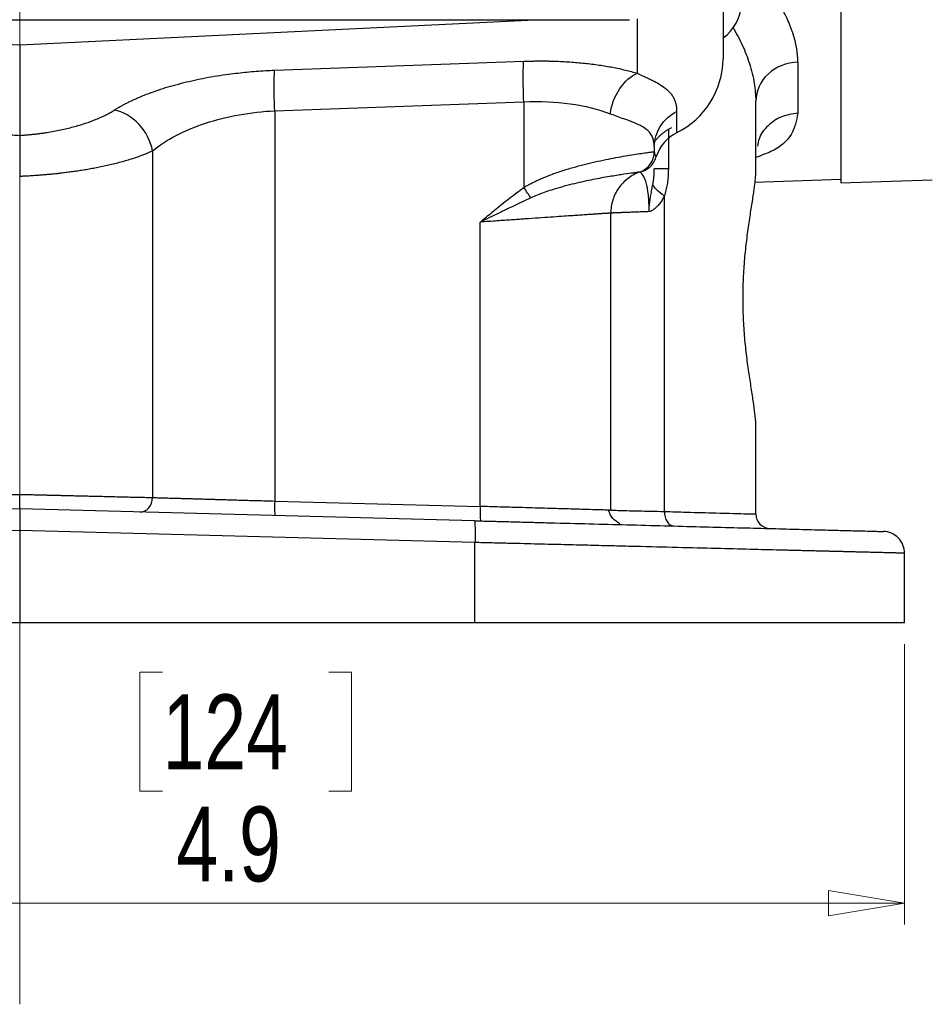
# Model space of a CAD drawing. Header units: inches. Extents: x 0.6 to 16.3, y 0.2 to 11.5.
# Tile 11 of 18: x 12.8 to 14.5, y 4 to 5.8. Entities that reach past the tile are written whole.
import ezdxf

# ---------------------------------------------------------------- set-up
doc = ezdxf.new("R2010")
doc.units = ezdxf.units.IN
doc.header["$MEASUREMENT"] = 0
doc.linetypes.add('CENTERX2', pattern=[0.8, 0.5, -0.1, 0.1, -0.1])
doc.styles.add('SLDTEXTSTYLE0', font='TXT', dxfattribs={"width": 0.75})
doc.dimstyles.new('SLDDIMSTYLE2', dxfattribs={"dimtxt": 0.137795, "dimasz": 0.14, "dimexe": 0, "dimexo": 0.0625, "dimgap": 0.034449, "dimtad": 1, "dimdec": 1, "dimlfac": 1.5, "dimrnd": 1e-09, "dimzin": 12, "dimdsep": 46, "dimtxsty": 'SLDTEXTSTYLE0', "dimblk1": 'CLOSED', "dimblk2": 'CLOSED', "dimsah": 1, "dimcen": 0.09, "dimadec": 0, "dimazin": 3, "dimtfac": 1, "dimtdec": 1, "dimtofl": 0, "dimtmove": 0, "dimatfit": 3, "dimldrblk": 'CLOSED', "dimfxl": 0, "dimfrac": 2, "dimtolj": 1, "dimtzin": 12, "dimarcsym": 0})

# ---------------------------------------------------------------- blocks, each defined once
blk = doc.blocks.new('_Closed')
at = {"color": 0, "linetype": 'ByBlock', "lineweight": -2}
for p, q in [((-1, 0.166667), (0, 0)), ((-1, 0.166667), (-1, -0.166667)), ((0, 0), (-1, -0.166667)), ((0, 0), (-1, 0))]:
    blk.add_line(p, q, dxfattribs=at)
blk = doc.blocks.new('_D_4')
at = {"color": 7, "linetype": 'Continuous', "lineweight": 0}
for p, q in [((11.2181, 4.6498), (11.2181, 4.1344)), ((14.4714, 4.6498), (14.4714, 4.1344)), ((13.1073, 4.5987), (13.0653, 4.5987)), ((13.0653, 4.5987), (13.0653, 4.3799)), ((13.4128, 4.5987), (13.4548, 4.5987)), ((13.4548, 4.5987), (13.4548, 4.3799)), ((13.0653, 4.3799), (13.1073, 4.3799)), ((13.4548, 4.3799), (13.4128, 4.3799)), ((11.2181, 4.1738), (14.4714, 4.1738))]:
    blk.add_line(p, q, dxfattribs=at)
at = {"color": 7, "linetype": 'Continuous', "lineweight": 18, "xscale": 0.14, "yscale": 0.14, "rotation": 180.0000000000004}
blk.add_blockref('_Closed', (11.2181, 4.1738, 0.7663), dxfattribs=at)
at = {"color": 7, "linetype": 'Continuous', "lineweight": 18, "xscale": 0.14, "yscale": 0.14}
blk.add_blockref('_Closed', (14.4714, 4.1738, 0.7663), dxfattribs=at)
at = {"color": 7, "linetype": 'Continuous', "lineweight": 18, "char_height": 0.1378, "attachment_point": 1, "style": 'SLDTEXTSTYLE0'}
for s, insert in [('124', (13.1073, 4.5576)), ('4.9', (13.1328, 4.3514))]:
    blk.add_mtext(s, dxfattribs=dict(at, insert=insert))

msp = doc.modelspace()

# ---------------------------------------------------------------- linework, layer by layer
at = {"color": 7, "linetype": 'CENTERX2', "lineweight": 18}
for p, q in [((12.8447, 3.9877), (12.8447, 10.3469)), ((12.8447, 5.5108), (12.8447, 3.9877))]:
    msp.add_line(p, q, dxfattribs=at)
at = {"color": 7, "linetype": 'Continuous', "lineweight": 25}
for p, q in [((14.1381, 5.8839), (14.1381, 5.7264)), ((14.3544, 5.8656), (14.3544, 5.4983)), ((11.7232, 5.7983), (13.9657, 5.7983)), ((11.8975, 5.7983), (12.8447, 5.752)), ((12.8447, 5.752), (13.792, 5.7983)), ((12.8447, 5.752), (12.8447, 5.5856)), ((13.3135, 5.7055), (13.7713, 5.722)), ((14.2753, 5.7202), (14.2753, 5.6262)), ((13.3135, 5.6309), (13.7713, 5.6474)), ((13.7713, 5.6474), (13.7713, 5.4897)), ((14.1981, 5.5209), (14.1981, 5.6489)), ((13.3135, 5.6309), (13.3135, 4.9132)), ((14.0525, 5.6296), (14.0525, 5.5905)), ((14.0114, 5.5644), (14.0114, 5.5559)), ((13.0891, 5.5573), (13.0891, 4.9197)), ((13.9914, 5.5208), (13.9968, 5.525)), ((13.9868, 5.5189), (13.9887, 5.5195)), ((13.9907, 5.5206), (13.9934, 5.5212)), ((14.196, 5.4994), (14.3544, 5.5049)), ((14.3544, 5.4983), (14.5225, 5.5042)), ((14.03, 4.894), (14.03, 5.4745)), ((13.9314, 4.8963), (13.9314, 5.4428)), ((13.6913, 4.9033), (13.6913, 5.4262)), ((14.1981, 4.8894), (14.1981, 5.0507)), ((13.3135, 4.9132), (13.6913, 4.9033)), ((12.8447, 4.8988), (12.0088, 4.8769)), ((12.8447, 4.8988), (12.8447, 4.8589)), ((13.6806, 4.8769), (12.8447, 4.8988)), ((12.8447, 4.8589), (12.0078, 4.8369)), ((12.8447, 4.8589), (12.8447, 4.6892)), ((13.6817, 4.8369), (12.8447, 4.8589)), ((13.6817, 4.6892), (13.6817, 4.8369)), ((14.4714, 4.6892), (14.4714, 4.8173)), ((12.8447, 4.6892), (12.0078, 4.6892)), ((13.6817, 4.6892), (12.8447, 4.6892))]:
    msp.add_line(p, q, dxfattribs=at)
at = {"color": 8, "linetype": 'Continuous', "lineweight": 25}
for p, q in [((13.9801, 5.7998), (13.9801, 5.6999)), ((14.0372, 5.596), (14.0372, 5.5239))]:
    msp.add_line(p, q, dxfattribs=at)
at = {"color": 7, "linetype": 'Continuous', "lineweight": 25}
for centre, radius, start, end in [((14.0914, 5.83), 0.08, 305.6853, 49.5003), ((13.9837, 5.7286), 0.1543, 296.448, 359.1655), ((14.0869, 5.5227), 0.0759, 116.9064, 161.5208)]:
    msp.add_arc(centre, radius, start, end, dxfattribs=at)
for points, knots in [([(14.2753, 5.7202), (14.2753, 5.7221), (14.2752, 5.7259), (14.2749, 5.7317), (14.2743, 5.7375), (14.2735, 5.7434), (14.2725, 5.7494), (14.2712, 5.7554), (14.2697, 5.7615), (14.268, 5.7677), (14.266, 5.774), (14.2639, 5.7803), (14.2605, 5.7891), (14.2557, 5.8006), (14.2487, 5.8147), (14.2408, 5.829), (14.2318, 5.8434), (14.2251, 5.8531), (14.2217, 5.858)], [0, 0, 0, 0, 0.044872, 0.089802, 0.134805, 0.179897, 0.225092, 0.270405, 0.315851, 0.361445, 0.407202, 0.453134, 0.499258, 0.598781, 0.698481, 0.798493, 0.898955, 1, 1, 1, 1]), ([(14.3544, 5.8626), (14.3544, 5.8584), (14.3544, 5.8499), (14.3544, 5.8374), (14.3544, 5.8251), (14.3544, 5.8131), (14.3544, 5.8012), (14.3544, 5.7896), (14.3544, 5.7782), (14.3544, 5.767), (14.3544, 5.756), (14.3544, 5.7453), (14.3544, 5.7347), (14.3544, 5.7244), (14.3544, 5.695), (14.3544, 5.6505), (14.3544, 5.5986), (14.3544, 5.5573), (14.3544, 5.5345), (14.3544, 5.5227), (14.3544, 5.5172), (14.3544, 5.5127), (14.3544, 5.5093), (14.3544, 5.5068), (14.3544, 5.5052), (14.3544, 5.505), (14.3544, 5.5049)], [0, 0, 0, 0, 0.0184794, 0.0369459, 0.0554018, 0.0738495, 0.0922912, 0.1107293, 0.1291661, 0.147604, 0.1660451, 0.1844919, 0.2029467, 0.2214118, 0.2398895, 0.3640431, 0.4882079, 0.6153584, 0.7425205, 0.7793464, 0.8161273, 0.8528815, 0.8896275, 0.9263837, 0.9631684, 1, 1, 1, 1]), ([(13.7713, 5.6474), (13.7708, 5.6634), (13.7701, 5.6954), (13.7708, 5.7162), (13.7713, 5.722), (13.7713, 5.722), (13.7713, 5.722), (13.7713, 5.722)], [-0.000053, -0.000053, -0.000053, -0.000053, 0.499928, 0.999928, 0.999928, 0.999928, 0.999981, 0.999981, 0.999981, 0.999981]), ([(13.7713, 5.722), (13.7741, 5.7221), (13.7795, 5.7223), (13.7877, 5.7224), (13.7958, 5.7225), (13.8039, 5.7225), (13.812, 5.7225), (13.8201, 5.7224), (13.8349, 5.722), (13.8563, 5.7209), (13.8836, 5.7185), (13.91, 5.7152), (13.9309, 5.7117), (13.9468, 5.7084), (13.9583, 5.7058), (13.9695, 5.703), (13.9766, 5.7009), (13.9801, 5.6999)], [0, 0, 0, 0, 0.035271, 0.070479, 0.105646, 0.140798, 0.175958, 0.211153, 0.246405, 0.371541, 0.497004, 0.622805, 0.749179, 0.811662, 0.87421, 0.936948, 1, 1, 1, 1]), ([(13.0183, 5.6319), (13.0201, 5.633), (13.0236, 5.6352), (13.0292, 5.6385), (13.0349, 5.6416), (13.0409, 5.6448), (13.047, 5.6479), (13.0534, 5.6509), (13.06, 5.6539), (13.0667, 5.6568), (13.0821, 5.6631), (13.1076, 5.6722), (13.1456, 5.6829), (13.1861, 5.6918), (13.22, 5.6972), (13.2457, 5.7004), (13.2625, 5.7022), (13.2795, 5.7037), (13.2964, 5.7048), (13.3078, 5.7053), (13.3135, 5.7055)], [0, 0, 0, 0, 0.028289, 0.056454, 0.084517, 0.112498, 0.140419, 0.1683, 0.196164, 0.224031, 0.251922, 0.380516, 0.507964, 0.634252, 0.759589, 0.80795, 0.85603, 0.90397, 0.951912, 1, 1, 1, 1]), ([(13.3135, 5.6309), (13.3132, 5.6389), (13.3129, 5.6469), (13.3126, 5.6622), (13.3126, 5.6695), (13.3126, 5.6827), (13.3126, 5.6887), (13.3129, 5.6986), (13.3132, 5.7026), (13.3135, 5.7055)], [0, 0, 0, 0, 0.25, 0.25, 0.5, 0.5, 0.75, 0.75, 1, 1, 1, 1]), ([(13.9801, 5.6999), (13.9818, 5.6991), (13.9851, 5.6976), (13.9898, 5.6954), (13.9943, 5.6933), (13.9988, 5.6912), (14.003, 5.6891), (14.0071, 5.6871), (14.0144, 5.6833), (14.0241, 5.6779), (14.033, 5.6715), (14.0391, 5.6656), (14.0433, 5.6606), (14.0467, 5.6553), (14.0493, 5.6495), (14.0511, 5.6433), (14.0523, 5.6367), (14.0524, 5.632), (14.0525, 5.6296)], [0, 0, 0, 0, 0.032741, 0.065579, 0.09853, 0.13161, 0.164836, 0.198221, 0.231783, 0.354083, 0.477148, 0.550878, 0.624687, 0.698724, 0.773132, 0.848055, 0.923632, 1, 1, 1, 1]), ([(12.6712, 5.6319), (12.6725, 5.6311), (12.6753, 5.6294), (12.6796, 5.6269), (12.6841, 5.6245), (12.6888, 5.6221), (12.6936, 5.6198), (12.6987, 5.6175), (12.7084, 5.6134), (12.7238, 5.6077), (12.7459, 5.6011), (12.7695, 5.5954), (12.7902, 5.5917), (12.8069, 5.5892), (12.8194, 5.5877), (12.832, 5.5865), (12.8405, 5.5859), (12.8447, 5.5856)], [0, 0, 0, 0, 0.036355, 0.072536, 0.108581, 0.144528, 0.180418, 0.216288, 0.252179, 0.380435, 0.507655, 0.633754, 0.758949, 0.81951, 0.879713, 0.939796, 1, 1, 1, 1]), ([(12.8447, 5.5856), (12.8472, 5.5857), (12.852, 5.5861), (12.8592, 5.5867), (12.8664, 5.5874), (12.8736, 5.5881), (12.8807, 5.589), (12.8878, 5.59), (12.901, 5.592), (12.9199, 5.5954), (12.9436, 5.6011), (12.9657, 5.6077), (12.9824, 5.6139), (12.9947, 5.6192), (13.0032, 5.6233), (13.0111, 5.6275), (13.0159, 5.6304), (13.0183, 5.6319)], [0, 0, 0, 0, 0.034419, 0.06877, 0.103098, 0.137448, 0.171865, 0.206393, 0.241076, 0.366207, 0.49237, 0.619527, 0.747844, 0.810609, 0.873416, 0.936477, 1, 1, 1, 1]), ([(13.0891, 5.5573), (13.0857, 5.5751), (13.0672, 5.6107), (13.0344, 5.6292), (13.0183, 5.6319), (13.0183, 5.6319), (13.0183, 5.6319), (13.0183, 5.6319)], [0.000019, 0.000019, 0.000019, 0.000019, 0.5, 1, 1, 1, 1.000128, 1.000128, 1.000128, 1.000128]), ([(13.7713, 5.6474), (13.8006, 5.6488), (13.8296, 5.6476), (13.8835, 5.6401), (13.9085, 5.6338), (13.93, 5.6253)], [0, 0, 0, 0, 0.5, 0.5, 1, 1, 1, 1]), ([(13.0891, 5.5573), (13.1133, 5.5775), (13.1472, 5.5952), (13.2059, 5.6145), (13.2267, 5.6197), (13.2696, 5.6274), (13.2916, 5.6299), (13.3135, 5.6309)], [0, 0, 0, 0, 0.5, 0.5, 0.75, 0.75, 1, 1, 1, 1]), ([(14.0114, 5.5644), (14.0114, 5.5702), (14.0106, 5.5756), (14.007, 5.5858), (14.0039, 5.5904), (13.9971, 5.5968), (13.994, 5.5991), (13.9888, 5.6022), (13.9869, 5.6032), (13.9819, 5.6057), (13.9785, 5.6072), (13.969, 5.611), (13.9625, 5.6134), (13.9476, 5.6187), (13.9391, 5.6217), (13.93, 5.6253)], [0, 0, 0, 0, 0.18732, 0.18732, 0.401399, 0.401399, 0.535199, 0.535199, 0.602099, 0.602099, 0.709138, 0.709138, 0.880402, 0.880402, 1.070397, 1.070397, 1.070397, 1.070397]), ([(14.0114, 5.5644), (14.0114, 5.5776), (14.0153, 5.5908), (14.0296, 5.6136), (14.0401, 5.6232), (14.0525, 5.6296)], [0, 0, 0, 0, 0.5, 0.5, 1, 1, 1, 1]), ([(14.0428, 5.5996), (14.0413, 5.5988), (14.0383, 5.5972), (14.0341, 5.5946), (14.03, 5.5918), (14.026, 5.5888), (14.0223, 5.5856), (14.0187, 5.5822), (14.0153, 5.5787), (14.0132, 5.5761), (14.0121, 5.5749)], [0, 0, 0, 0, 0.126147, 0.251314, 0.375822, 0.5, 0.624178, 0.748686, 0.873853, 1, 1, 1, 1]), ([(12.8447, 5.5856), (12.8447, 5.5851), (12.8447, 5.5839), (12.8447, 5.5815), (12.8447, 5.5778), (12.8447, 5.5726), (12.8447, 5.5654), (12.8447, 5.5566), (12.8447, 5.547), (12.8447, 5.5375), (12.8447, 5.5282), (12.8447, 5.5193), (12.8447, 5.5135), (12.8447, 5.5107)], [0, 0, 0, 0, 0.0404246, 0.0980213, 0.1727931, 0.2647285, 0.3737686, 0.4998256, 0.6134514, 0.7203215, 0.8203939, 0.9136201, 1, 1, 1, 1]), ([(12.8447, 5.5107), (12.8457, 5.5108), (12.8478, 5.5109), (12.8511, 5.511), (12.855, 5.5112), (12.8594, 5.5114), (12.8642, 5.5117), (12.8696, 5.512), (12.8755, 5.5124), (12.8818, 5.5129), (12.8887, 5.5134), (12.896, 5.5141), (12.9038, 5.5148), (12.912, 5.5156), (12.9207, 5.5166), (12.9298, 5.5177), (12.9393, 5.519), (12.9491, 5.5203), (12.9593, 5.5219), (12.9698, 5.5236), (12.9806, 5.5256), (12.9915, 5.5277), (13.0027, 5.53), (13.0139, 5.5326), (13.0252, 5.5354), (13.0364, 5.5384), (13.0476, 5.5417), (13.0585, 5.5452), (13.0692, 5.549), (13.0796, 5.553), (13.0859, 5.5559), (13.0891, 5.5573)], [0, 0, 0, 0, 0.009735, 0.021204, 0.034407, 0.049346, 0.066021, 0.084436, 0.104592, 0.126493, 0.150145, 0.175553, 0.202724, 0.231654, 0.262349, 0.294814, 0.329058, 0.365088, 0.402912, 0.442537, 0.483973, 0.527228, 0.57231, 0.619232, 0.668005, 0.718643, 0.77115, 0.825534, 0.881801, 0.939955, 1, 1, 1, 1]), ([(13.7713, 5.4897), (13.7731, 5.4907), (13.7767, 5.4928), (13.7823, 5.4959), (13.7881, 5.4989), (13.7942, 5.5018), (13.8004, 5.5047), (13.8069, 5.5075), (13.8183, 5.5122), (13.8352, 5.5184), (13.8636, 5.5274), (13.899, 5.5365), (13.9379, 5.5445), (13.9724, 5.5503), (13.9913, 5.5531), (14.0004, 5.5543), (14.004, 5.5548), (14.007, 5.5552), (14.0093, 5.5556), (14.0108, 5.5558), (14.0112, 5.5559), (14.0114, 5.5559)], [0, 0, 0, 0, 0.015999, 0.032443, 0.049346, 0.066716, 0.084566, 0.102902, 0.121735, 0.181928, 0.245598, 0.365276, 0.496551, 0.633706, 0.784264, 0.81858, 0.85355, 0.889175, 0.925457, 0.962398, 1, 1, 1, 1]), ([(13.9847, 5.5182), (13.9925, 5.5209), (13.9993, 5.5261), (14.0088, 5.5395), (14.0114, 5.5477), (14.0114, 5.5559)], [0, 0, 0, 0, 0.5, 0.5, 1, 1, 1, 1]), ([(13.9914, 5.5204), (13.9922, 5.5207), (13.9938, 5.5213), (13.9961, 5.5225), (13.9984, 5.5238), (14.0007, 5.5253), (14.0029, 5.527), (14.005, 5.5289), (14.0073, 5.5314), (14.0097, 5.5346), (14.0118, 5.5383), (14.0136, 5.5424), (14.0144, 5.5452), (14.0148, 5.5468)], [0, 0, 0, 0, 0.064936, 0.131057, 0.198927, 0.269069, 0.341956, 0.418018, 0.497651, 0.61622, 0.748555, 0.858275, 1, 1, 1, 1]), ([(14.0114, 5.5559), (14.0114, 5.5559), (14.0114, 5.5559), (14.0114, 5.5559), (14.0114, 5.5559), (14.0114, 5.5559), (14.0114, 5.5559), (14.0114, 5.5559), (14.0114, 5.5559), (14.0114, 5.5559)], [-0.01597476, -0.01597476, -0.01597476, -0.01597476, -0.01030372, -0.01030372, -0.0051918, -0.0051918, -0.00199684, -0.00199684, 0, 0, 0, 0]), ([(14.0114, 5.5559), (14.0114, 5.5553), (14.0115, 5.5541), (14.0118, 5.5524), (14.0122, 5.5509), (14.0129, 5.5494), (14.0138, 5.5481), (14.0145, 5.5472), (14.0148, 5.5468)], [0, 0, 0, 0, 0.180053, 0.354744, 0.524078, 0.68806, 0.846699, 1, 1, 1, 1]), ([(14.0086, 5.4949), (14.009, 5.4971), (14.0098, 5.5022), (14.0107, 5.5096), (14.0113, 5.5171), (14.0114, 5.5216), (14.0114, 5.5239)], [0, 0, 0, 0, 0.21957, 0.520526, 0.755609, 1, 1, 1, 1]), ([(14.0372, 5.5239), (14.0291, 5.5239), (14.0225, 5.5239), (14.0137, 5.5239), (14.0114, 5.5239), (14.0114, 5.5239)], [0, 0, 0, 0, 0.5, 0.5, 1, 1, 1, 1]), ([(14.0372, 5.5239), (14.0371, 5.5219), (14.0371, 5.5181), (14.0368, 5.5123), (14.0364, 5.5066), (14.0358, 5.5011), (14.035, 5.4956), (14.034, 5.4902), (14.0329, 5.4849), (14.0316, 5.4796), (14.0305, 5.4762), (14.03, 5.4745)], [0, 0, 0, 0, 0.1153681, 0.2291783, 0.3416326, 0.4529402, 0.563317, 0.6729843, 0.7821679, 0.8910964, 1, 1, 1, 1]), ([(13.9847, 5.5181), (13.9847, 5.5181), (13.9846, 5.5181), (13.9841, 5.518), (13.9834, 5.5179), (13.9825, 5.5178), (13.9813, 5.5176), (13.9798, 5.5174), (13.9782, 5.5172), (13.9762, 5.5169), (13.9741, 5.5166), (13.9717, 5.5163), (13.9651, 5.5154), (13.9515, 5.5135), (13.9262, 5.5095), (13.8956, 5.5039), (13.8661, 5.4974), (13.8413, 5.4909), (13.8241, 5.4858), (13.8091, 5.4807), (13.7964, 5.4759), (13.7883, 5.4724), (13.7845, 5.4707)], [0, 0, 0, 0, 0.022326, 0.044729, 0.067208, 0.089758, 0.112379, 0.135066, 0.157817, 0.180628, 0.203498, 0.226423, 0.2494, 0.375392, 0.500217, 0.627998, 0.752301, 0.817108, 0.877473, 0.921724, 0.962519, 1, 1, 1, 1]), ([(13.9847, 5.5182), (13.977, 5.5155), (13.9697, 5.5115), (13.9566, 5.5016), (13.9508, 5.4957), (13.9413, 5.4823), (13.9376, 5.4748), (13.9327, 5.4592), (13.9314, 5.451), (13.9314, 5.4428)], [0, 0, 0, 0, 0.25, 0.25, 0.5, 0.5, 0.75, 0.75, 1, 1, 1, 1]), ([(13.9847, 5.5182), (13.9847, 5.5182), (13.9847, 5.5182), (13.9847, 5.5182), (13.9847, 5.5182), (13.9847, 5.5182), (13.9847, 5.5182), (13.9847, 5.5182), (13.9847, 5.5182), (13.9847, 5.5182)], [-0.01597476, -0.01597476, -0.01597476, -0.01597476, -0.01397791, -0.01397791, -0.01078296, -0.01078296, -0.00567104, -0.00567104, 0, 0, 0, 0]), ([(14.0018, 5.4455), (14.0019, 5.4559), (14.0014, 5.4663), (13.9996, 5.4851), (13.9981, 5.493), (13.9954, 5.5025), (13.9942, 5.5054), (13.9926, 5.5089), (13.992, 5.5099), (13.9906, 5.5123), (13.9898, 5.5134), (13.9878, 5.5158), (13.9868, 5.5167), (13.9852, 5.5179), (13.9847, 5.5182), (13.9847, 5.5182)], [-1.021831, -1.021831, -1.021831, -1.021831, -0.840456, -0.840456, -0.676963, -0.676963, -0.57478, -0.57478, -0.510915, -0.510915, -0.383187, -0.383187, -0.17882, -0.17882, 0, 0, 0, 0]), ([(13.9903, 5.5206), (13.9902, 5.5205), (13.99, 5.5205), (13.9907, 5.5206), (13.9907, 5.5206)], [0, 0, 0, 0, 0.87359, 1, 1, 1, 1]), ([(14.1981, 5.0507), (14.1981, 5.0519), (14.198, 5.0543), (14.1979, 5.0581), (14.1976, 5.0622), (14.1972, 5.0665), (14.1968, 5.071), (14.1962, 5.0757), (14.1956, 5.0806), (14.1949, 5.0858), (14.1933, 5.0973), (14.1903, 5.1167), (14.1857, 5.1463), (14.1812, 5.1786), (14.1775, 5.2131), (14.1751, 5.249), (14.1743, 5.2858), (14.1751, 5.3226), (14.1775, 5.3586), (14.1812, 5.3931), (14.1857, 5.4253), (14.1903, 5.4549), (14.1935, 5.4759), (14.1955, 5.49), (14.1966, 5.4989), (14.1974, 5.507), (14.198, 5.5144), (14.198, 5.5188), (14.1981, 5.5209)], [0, 0, 0, 0, 0.014042, 0.028047, 0.042027, 0.055995, 0.069966, 0.083952, 0.097967, 0.112024, 0.126136, 0.188817, 0.251292, 0.313882, 0.375847, 0.438108, 0.500006, 0.561892, 0.624166, 0.686128, 0.748721, 0.811194, 0.873877, 0.899235, 0.924449, 0.949596, 0.974754, 1, 1, 1, 1]), ([(13.6913, 5.4262), (13.6989, 5.4326), (13.712, 5.4434), (13.7299, 5.4581), (13.7447, 5.4698), (13.7582, 5.4802), (13.7671, 5.4866), (13.7713, 5.4897)], [0, 0, 0, 0, 0.290659, 0.500089, 0.679201, 0.845819, 1, 1, 1, 1]), ([(14.0018, 5.4455), (14.0018, 5.4467), (14.0018, 5.4491), (14.002, 5.452), (14.0021, 5.4546), (14.0024, 5.4573), (14.0028, 5.4614), (14.0037, 5.4676), (14.0052, 5.4762), (14.0066, 5.484), (14.0078, 5.4904), (14.0083, 5.4934), (14.0086, 5.4949)], [0, 0, 0, 0, 0.074102, 0.135802, 0.174475, 0.226093, 0.295386, 0.416567, 0.597539, 0.813364, 0.901535, 1, 1, 1, 1]), ([(13.7845, 5.4706), (13.7791, 5.4682), (13.7737, 5.4657), (13.7634, 5.4608), (13.7585, 5.4585), (13.7505, 5.4547), (13.7474, 5.4532), (13.7423, 5.4508), (13.7404, 5.4499), (13.7345, 5.4471), (13.7306, 5.4452), (13.7205, 5.4403), (13.7142, 5.4373), (13.7024, 5.4316), (13.6969, 5.4289), (13.6913, 5.4262)], [0, 0, 0, 0, 0.0681316, 0.0681316, 0.1459963, 0.1459963, 0.1946617, 0.1946617, 0.2189944, 0.2189944, 0.2579267, 0.2579267, 0.3202185, 0.3202185, 0.3893234, 0.3893234, 0.3893234, 0.3893234]), ([(14.03, 5.4745), (14.0293, 5.4732), (14.0279, 5.4705), (14.0256, 5.4667), (14.0233, 5.4631), (14.0208, 5.4598), (14.0179, 5.4563), (14.0145, 5.4528), (14.0112, 5.4501), (14.0085, 5.4482), (14.0065, 5.447), (14.0047, 5.4462), (14.0032, 5.4456), (14.0022, 5.4455), (14.0018, 5.4455)], [0, 0, 0, 0, 0.097246, 0.192681, 0.286643, 0.379489, 0.471589, 0.601887, 0.72615, 0.794948, 0.860233, 0.914951, 0.961394, 1, 1, 1, 1]), ([(13.9314, 5.4428), (13.9314, 5.4428), (13.9313, 5.4428), (13.9309, 5.4427), (13.9302, 5.4427), (13.9292, 5.4426), (13.928, 5.4425), (13.9264, 5.4424), (13.9246, 5.4423), (13.9225, 5.4421), (13.92, 5.442), (13.9173, 5.4418), (13.9143, 5.4416), (13.911, 5.4414), (13.9074, 5.4411), (13.9035, 5.4408), (13.8993, 5.4406), (13.8948, 5.4402), (13.89, 5.4399), (13.885, 5.4396), (13.8796, 5.4392), (13.874, 5.4388), (13.8681, 5.4384), (13.8587, 5.4378), (13.8451, 5.4368), (13.826, 5.4355), (13.8045, 5.434), (13.7859, 5.4327), (13.7711, 5.4317), (13.7605, 5.431), (13.7488, 5.4302), (13.736, 5.4293), (13.7221, 5.4283), (13.7071, 5.4273), (13.6967, 5.4266), (13.6913, 5.4262)], [0, 0, 0, 0, 0.0215992, 0.0433037, 0.0651136, 0.0870291, 0.1090503, 0.1311773, 0.1534101, 0.175749, 0.1981941, 0.2207453, 0.2434029, 0.266167, 0.2890376, 0.3120149, 0.3350989, 0.3582898, 0.3815876, 0.4049925, 0.4285046, 0.4521239, 0.4758505, 0.4996846, 0.5599798, 0.6233089, 0.6896725, 0.7590712, 0.7859663, 0.8153693, 0.8472802, 0.8816988, 0.918625, 0.9580588, 1, 1, 1, 1]), ([(14.0018, 5.4455), (13.9999, 5.4454), (13.996, 5.4452), (13.9905, 5.445), (13.9852, 5.4448), (13.9802, 5.4446), (13.9754, 5.4445), (13.9708, 5.4443), (13.9665, 5.4441), (13.9625, 5.444), (13.9587, 5.4438), (13.9551, 5.4437), (13.9518, 5.4436), (13.9488, 5.4434), (13.9459, 5.4433), (13.9434, 5.4432), (13.9411, 5.4432), (13.939, 5.4431), (13.9372, 5.443), (13.9356, 5.4429), (13.9343, 5.4429), (13.9333, 5.4429), (13.9324, 5.4428), (13.9318, 5.4428), (13.9315, 5.4428), (13.9314, 5.4428), (13.9314, 5.4428)], [0, 0, 0, 0, 0.043428, 0.086702, 0.129823, 0.172791, 0.215605, 0.258267, 0.300774, 0.343129, 0.38533, 0.427378, 0.469274, 0.511016, 0.552605, 0.594041, 0.635324, 0.676455, 0.717432, 0.758257, 0.798929, 0.839448, 0.879815, 0.920029, 0.960091, 1, 1, 1, 1]), ([(12.6003, 4.9197), (12.602, 4.9197), (12.6053, 4.9198), (12.6106, 4.9199), (12.6161, 4.9201), (12.622, 4.9202), (12.6282, 4.9203), (12.6346, 4.9205), (12.6414, 4.9207), (12.6484, 4.9208), (12.6558, 4.921), (12.6634, 4.9212), (12.6713, 4.9214), (12.6796, 4.9216), (12.6881, 4.9218), (12.697, 4.922), (12.7057, 4.9222), (12.7145, 4.9224), (12.7235, 4.9226), (12.7334, 4.9228), (12.7442, 4.9231), (12.7559, 4.9234), (12.7685, 4.9237), (12.782, 4.924), (12.7964, 4.9243), (12.8117, 4.9247), (12.828, 4.9251), (12.8391, 4.9254), (12.8447, 4.9255)], [0, 0, 0, 0, 0.0305153, 0.061433, 0.0927531, 0.1244757, 0.1566006, 0.189128, 0.2220578, 0.2553901, 0.2891248, 0.323262, 0.3578016, 0.3927437, 0.4280883, 0.4638354, 0.499985, 0.531891, 0.5665072, 0.6038335, 0.6438699, 0.6866162, 0.7320725, 0.7802387, 0.8311146, 0.8847002, 0.9409954, 1, 1, 1, 1]), ([(12.8447, 4.9255), (12.8477, 4.9254), (12.8537, 4.9253), (12.8625, 4.9251), (12.8711, 4.9249), (12.8794, 4.9247), (12.8875, 4.9245), (12.8954, 4.9243), (12.903, 4.9241), (12.9103, 4.9239), (12.9174, 4.9238), (12.9243, 4.9236), (12.9309, 4.9235), (12.9372, 4.9233), (12.9433, 4.9232), (12.9492, 4.923), (12.9548, 4.9229), (12.9601, 4.9228), (12.9652, 4.9226), (12.9701, 4.9225), (12.9748, 4.9224), (12.9792, 4.9223), (12.9878, 4.9221), (13.0003, 4.9218), (13.0161, 4.9214), (13.0309, 4.9211), (13.0447, 4.9207), (13.0574, 4.9204), (13.069, 4.9202), (13.0796, 4.9199), (13.086, 4.9198), (13.0891, 4.9197)], [0, 0, 0, 0, 0.031249, 0.061754, 0.091515, 0.120533, 0.148807, 0.176337, 0.203124, 0.229168, 0.254467, 0.279024, 0.302836, 0.325905, 0.34823, 0.369811, 0.390649, 0.410744, 0.430094, 0.448701, 0.466565, 0.483684, 0.50006, 0.567502, 0.63353, 0.698144, 0.761344, 0.823129, 0.8835, 0.942457, 1, 1, 1, 1]), ([(12.8447, 4.8988), (12.8447, 4.8988), (12.8447, 4.8989), (12.8447, 4.8993), (12.8447, 4.9), (12.8448, 4.9011), (12.8448, 4.9025), (12.8448, 4.9044), (12.8448, 4.9068), (12.8448, 4.9097), (12.8447, 4.913), (12.8447, 4.9168), (12.8447, 4.921), (12.8447, 4.924), (12.8447, 4.9255)], [0, 0, 0, 0, 0.0585, 0.121528, 0.1891094, 0.261228, 0.337827, 0.4188356, 0.5042355, 0.5941624, 0.6887641, 0.7880162, 0.8917847, 1, 1, 1, 1]), ([(13.0662, 4.893), (13.0721, 4.8929), (13.078, 4.8957), (13.0864, 4.9056), (13.0889, 4.9126), (13.089, 4.9197)], [0, 0, 0, 0, 0.5, 0.5, 1, 1, 1, 1]), ([(13.0891, 4.9197), (13.0906, 4.9196), (13.0936, 4.9195), (13.0984, 4.9194), (13.1035, 4.9193), (13.1088, 4.9191), (13.1144, 4.9189), (13.1203, 4.9188), (13.1265, 4.9186), (13.133, 4.9184), (13.1398, 4.9182), (13.1468, 4.918), (13.1542, 4.9178), (13.1618, 4.9176), (13.1697, 4.9173), (13.1779, 4.9171), (13.1857, 4.9169), (13.1933, 4.9167), (13.2009, 4.9164), (13.2095, 4.9162), (13.219, 4.9159), (13.2296, 4.9156), (13.2411, 4.9153), (13.2537, 4.9149), (13.2672, 4.9145), (13.2818, 4.9141), (13.2973, 4.9137), (13.308, 4.9133), (13.3135, 4.9132)], [0, 0, 0, 0, 0.030284, 0.061002, 0.092157, 0.123747, 0.155772, 0.188232, 0.221128, 0.25446, 0.288227, 0.322429, 0.357067, 0.392141, 0.42765, 0.463595, 0.499975, 0.528342, 0.560127, 0.595331, 0.633953, 0.675992, 0.72145, 0.770325, 0.822618, 0.878328, 0.937456, 1, 1, 1, 1]), ([(13.3135, 4.9132), (13.3133, 4.9062), (13.3132, 4.8923), (13.3138, 4.8865), (13.3142, 4.8865), (13.3142, 4.8865), (13.3142, 4.8865), (13.3142, 4.8865)], [0, 0, 0, 0, 0.5, 1, 1, 1, 1.000257, 1.000257, 1.000257, 1.000257]), ([(13.6913, 4.9033), (13.6911, 4.8963), (13.6911, 4.8894), (13.6914, 4.8795), (13.6917, 4.8766), (13.692, 4.8766)], [0, 0, 0, 0, 0.5, 0.5, 1, 1, 1, 1]), ([(13.9482, 4.8716), (13.9434, 4.8744), (13.9338, 4.8799), (13.9293, 4.891), (13.927, 4.8965)], [0, 0, 0, 0, 0.505919, 1, 1, 1, 1]), ([(13.9314, 4.8963), (13.9314, 4.8963), (13.9314, 4.8963), (13.9271, 4.8965), (13.9271, 4.8965)], [0, 0, 0, 0, 0.993386, 1, 1, 1, 1]), ([(13.9314, 4.8963), (13.9314, 4.8963), (13.9321, 4.8963), (13.9355, 4.8962), (13.9394, 4.8962), (13.9536, 4.8958), (13.9665, 4.8955), (13.9965, 4.8948), (14.0123, 4.8944), (14.03, 4.894)], [-0.8448193, -0.8448193, -0.8448193, -0.8448193, -0.7279983, -0.7279983, -0.5410847, -0.5410847, -0.2420229, -0.2420229, 0, 0, 0, 0]), ([(14.03, 4.894), (14.0299, 4.8871), (14.0335, 4.8733), (14.0424, 4.8675), (14.047, 4.8673)], [0.0001261, 0.0001261, 0.0001261, 0.0001261, 0.5001261, 1, 1, 1, 1]), ([(14.03, 4.894), (14.044, 4.8936), (14.0574, 4.8932), (14.09, 4.8923), (14.1081, 4.8918), (14.149, 4.8907), (14.1683, 4.8902), (14.1923, 4.8895), (14.1981, 4.8894), (14.1981, 4.8894)], [0.0000008, 0.0000008, 0.0000008, 0.0000008, 0.1126474, 0.1126474, 0.2928821, 0.2928821, 0.5812576, 0.5812576, 0.8448205, 0.8448205, 0.8448205, 0.8448205]), ([(14.1981, 4.8894), (14.1981, 4.8825), (14.2036, 4.8688), (14.2172, 4.8629), (14.224, 4.8627), (14.224, 4.8627), (14.224, 4.8627), (14.224, 4.8627)], [-0.000117, -0.000117, -0.000117, -0.000117, 0.499883, 0.999883, 0.999883, 0.999883, 1, 1, 1, 1]), ([(13.6806, 4.8769), (13.6809, 4.8769), (13.6812, 4.8759), (13.6816, 4.8719), (13.6817, 4.8689), (13.6819, 4.8615), (13.6819, 4.8571), (13.6819, 4.8474), (13.6818, 4.8422), (13.6817, 4.8369)], [0, 0, 0, 0, 0.25, 0.25, 0.5, 0.5, 0.75, 0.75, 1, 1, 1, 1]), ([(13.6806, 4.8769), (13.6853, 4.8768), (13.6947, 4.8766), (13.7088, 4.8762), (13.7228, 4.8758), (13.7368, 4.8755), (13.7508, 4.8751), (13.7647, 4.8747), (13.7786, 4.8744), (13.7925, 4.874), (13.8063, 4.8736), (13.8397, 4.8728), (13.892, 4.8714), (13.9624, 4.8696), (14.0307, 4.8678), (14.0965, 4.866), (14.1584, 4.8644), (14.2155, 4.8629), (14.267, 4.8616), (14.3119, 4.8604), (14.3501, 4.8594), (14.3808, 4.8586), (14.4045, 4.858), (14.4177, 4.8576), (14.4246, 4.8574), (14.4281, 4.8574), (14.4306, 4.8573), (14.4322, 4.8573), (14.4324, 4.8572), (14.4325, 4.8572)], [0, 0, 0, 0, 0.011734, 0.0234529, 0.0351605, 0.0468604, 0.0585564, 0.0702521, 0.0819513, 0.0936576, 0.1053749, 0.1171067, 0.1789107, 0.2407249, 0.3049207, 0.3691264, 0.4345865, 0.5000557, 0.5655114, 0.6309763, 0.6951599, 0.7593534, 0.82114, 0.8829367, 0.9063739, 0.9297691, 0.953152, 0.9765525, 1, 1, 1, 1]), ([(14.4714, 4.8173), (14.4714, 4.8224), (14.4704, 4.8276), (14.4665, 4.8371), (14.4637, 4.8415), (14.4565, 4.8489), (14.4522, 4.8518), (14.4427, 4.856), (14.4376, 4.8571), (14.4325, 4.8572)], [0, 0, 0, 0, 0.25, 0.25, 0.5, 0.5, 0.75, 0.75, 1, 1, 1, 1]), ([(14.4714, 4.8173), (14.4714, 4.8173), (14.4713, 4.8173), (14.4709, 4.8173), (14.4702, 4.8173), (14.4693, 4.8173), (14.468, 4.8173), (14.4665, 4.8174), (14.4647, 4.8174), (14.4626, 4.8175), (14.4603, 4.8175), (14.4576, 4.8176), (14.4547, 4.8177), (14.4514, 4.8178), (14.4479, 4.8179), (14.4441, 4.818), (14.44, 4.8181), (14.4356, 4.8182), (14.4309, 4.8183), (14.4259, 4.8184), (14.4206, 4.8185), (14.4151, 4.8187), (14.4092, 4.8188), (14.403, 4.819), (14.3966, 4.8191), (14.3898, 4.8193), (14.3828, 4.8195), (14.3755, 4.8197), (14.3678, 4.8199), (14.3599, 4.8201), (14.3517, 4.8203), (14.3432, 4.8205), (14.3344, 4.8207), (14.3253, 4.8209), (14.316, 4.8211), (14.3063, 4.8214), (14.2964, 4.8216), (14.2862, 4.8219), (14.2757, 4.8221), (14.2649, 4.8224), (14.2539, 4.8227), (14.229, 4.8233), (14.1874, 4.8243), (14.1246, 4.8259), (14.054, 4.8277), (13.9976, 4.8291), (13.9595, 4.83), (13.942, 4.8305), (13.9236, 4.8309), (13.9041, 4.8314), (13.8835, 4.8319), (13.8619, 4.8325), (13.8393, 4.833), (13.8156, 4.8336), (13.7908, 4.8342), (13.765, 4.8349), (13.7381, 4.8355), (13.7103, 4.8362), (13.6913, 4.8367), (13.6817, 4.8369)], [0, 0, 0, 0, 0.011878, 0.023788, 0.03573, 0.047704, 0.05971, 0.071747, 0.083817, 0.095918, 0.108051, 0.120216, 0.132413, 0.144642, 0.156903, 0.169195, 0.18152, 0.193876, 0.206265, 0.218685, 0.231137, 0.243621, 0.256137, 0.268685, 0.281265, 0.293876, 0.30652, 0.319195, 0.331903, 0.344642, 0.357413, 0.370216, 0.383052, 0.395919, 0.408818, 0.421749, 0.434711, 0.447706, 0.460733, 0.473792, 0.486882, 0.500005, 0.560294, 0.623603, 0.689934, 0.759285, 0.773445, 0.788331, 0.803943, 0.820282, 0.837346, 0.855137, 0.873653, 0.892896, 0.912865, 0.933559, 0.95498, 0.977127, 1, 1, 1, 1]), ([(14.4714, 4.6892), (14.4714, 4.6892), (14.4713, 4.6892), (14.4709, 4.6892), (14.4703, 4.6892), (14.4693, 4.6892), (14.4682, 4.6892), (14.4667, 4.6892), (14.465, 4.6892), (14.463, 4.6892), (14.4608, 4.6892), (14.4548, 4.6892), (14.4421, 4.6892), (14.4172, 4.6892), (14.3849, 4.6892), (14.3448, 4.6892), (14.2976, 4.6892), (14.2435, 4.6892), (14.1835, 4.6892), (14.1186, 4.6892), (14.0494, 4.6892), (13.9776, 4.6892), (13.9037, 4.6892), (13.844, 4.6892), (13.7992, 4.6892), (13.77, 4.6892), (13.7407, 4.6892), (13.7113, 4.6892), (13.6916, 4.6892), (13.6817, 4.6892)], [0, 0, 0, 0, 0.011732, 0.023449, 0.035154, 0.046852, 0.058546, 0.07024, 0.081937, 0.093642, 0.105357, 0.117087, 0.178882, 0.240687, 0.304877, 0.369077, 0.434534, 0.500002, 0.565459, 0.630928, 0.695117, 0.759317, 0.821112, 0.882918, 0.906359, 0.929758, 0.953145, 0.976549, 1, 1, 1, 1])]:
    msp.add_open_spline(points, degree=3, knots=knots, dxfattribs=at)
at = {"color": 8, "linetype": 'Continuous', "lineweight": 25}
for points, knots in [([(14.1561, 5.7842), (14.1621, 5.7733), (14.1744, 5.7509), (14.1873, 5.7165), (14.1964, 5.682), (14.1975, 5.6597), (14.1981, 5.6489)], [0, 0, 0, 0, 0.2320526, 0.4731226, 0.746543, 1, 1, 1, 1]), ([(14.2753, 5.6262), (14.2727, 5.6128), (14.2675, 5.586), (14.2388, 5.5596), (14.2077, 5.5485), (14.1981, 5.5451)], [0, 0, 0, 0, 0.40818, 0.817221, 1, 1, 1, 1]), ([(14.2753, 5.6262), (14.2651, 5.6248), (14.2446, 5.622), (14.2195, 5.6044), (14.2039, 5.5846), (14.2018, 5.5705), (14.2011, 5.566)], [0, 0, 0, 0, 0.288031, 0.576061, 0.864092, 1, 1, 1, 1]), ([(13.9271, 4.8965), (13.9234, 4.8966), (13.9159, 4.8968), (13.8934, 4.8974), (13.8635, 4.8983), (13.8258, 4.8994), (13.7893, 4.9005), (13.7555, 4.9014), (13.7256, 4.9023), (13.7033, 4.9029), (13.6913, 4.9033)], [0, 0, 0, 0, 0.139441, 0.283412, 0.431004, 0.571634, 0.725976, 0.801813, 0.893158, 1, 1, 1, 1])]:
    msp.add_open_spline(points, degree=3, knots=knots, dxfattribs=at)
at = {"color": 7, "linetype": 'Continuous', "lineweight": 25}
for points in [[(14.2753, 5.7202), (14.2548, 5.7195), (14.2146, 5.7035), (14.1981, 5.6672), (14.1981, 5.6489)], [(13.93, 5.6253), (13.9327, 5.6418), (13.9455, 5.6748), (13.9684, 5.695), (13.9801, 5.6999)], [(13.9847, 5.5182), (13.9924, 5.5209), (14.0061, 5.5313), (14.0114, 5.5477), (14.0114, 5.5559)], [(13.9887, 5.5195), (13.989, 5.5196), (13.9892, 5.5197), (13.9895, 5.5197)], [(13.9895, 5.5197), (13.9901, 5.5199), (13.9908, 5.5202), (13.9914, 5.5204)], [(13.7845, 5.4706), (13.7827, 5.4734), (13.7785, 5.4795), (13.7738, 5.4863), (13.7713, 5.4897)], [(14.03, 5.4745), (14.0244, 5.4781), (14.015, 5.4854), (14.01, 5.492), (14.0086, 5.4949)]]:
    msp.add_open_spline(points, degree=3, dxfattribs=at)

# ---------------------------------------------------------------- dimensions: what is measured, and where the dimension line sits
at = {"color": 7, "linetype": 'Continuous', "lineweight": 18}
dim = msp.add_linear_dim(base=(14.4714, 4.1738), p1=(11.2181, 4.6892), p2=(14.4714, 4.6892), dimstyle='SLDDIMSTYLE2', dxfattribs=at)
dim.commit()
dim.dimension.update_dxf_attribs({"geometry": '_D_4', "text_midpoint": (13.26, 4.1738), "dimtype": 160})

doc.saveas('drawing.dxf')
